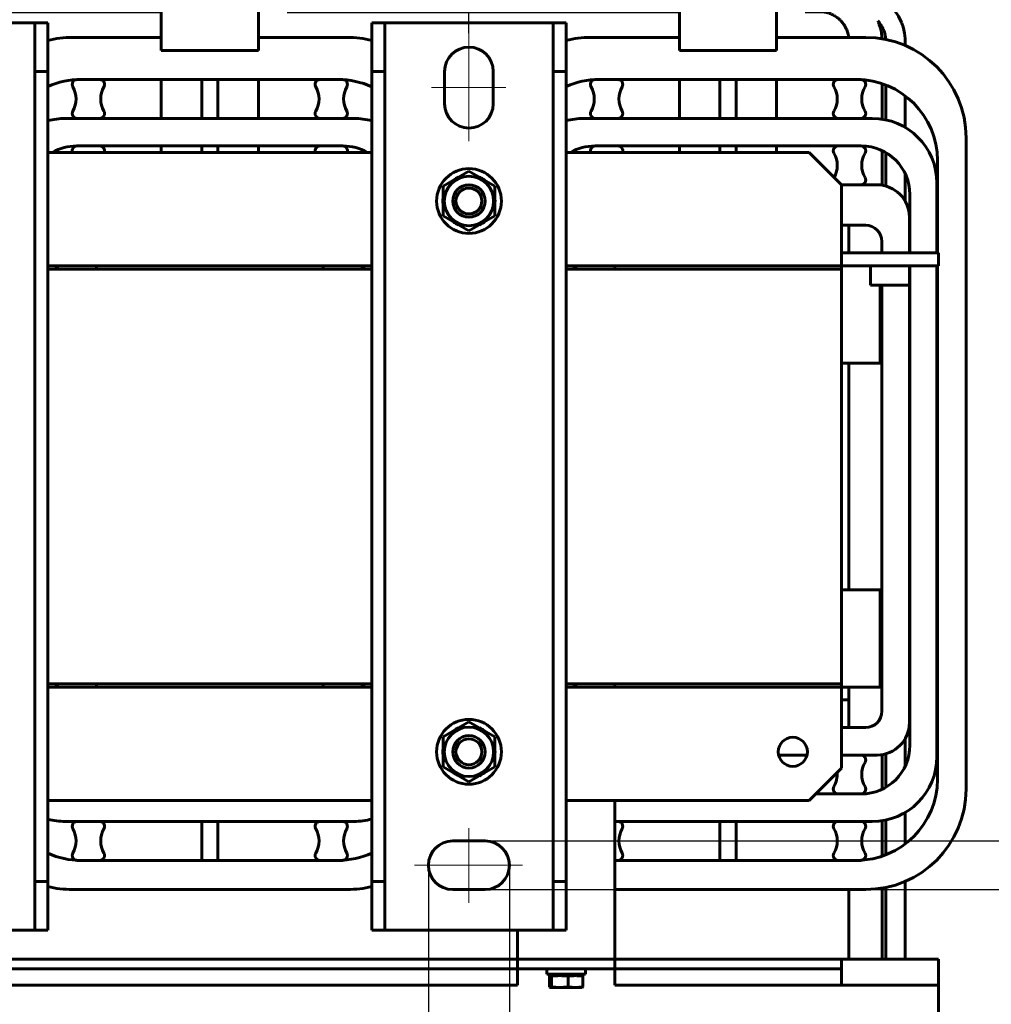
# Model space of a CAD drawing. Header units: millimetres. Extents: x 0 to 297, y 0 to 420.
# Tile 10 of 12: x 149 to 224, y 278 to 353. Entities that reach past the tile are written whole.
import ezdxf

# ---------------------------------------------------------------- set-up
doc = ezdxf.new("R2010")
doc.units = ezdxf.units.MM
for name, pattern in [('K5LT_AXLED', [19.5, 15, -1.5, 1.5, -1.5]), ('K5LT_BASIC', [0]), ('K5LT_THIN', [0])]:
    doc.linetypes.add(name, pattern=pattern)
doc.layers.add('Системный слой', color=7, linetype='Continuous')
doc.styles.add('KDIMTEXTSTYLE', font='GOST_AU.SHX', dxfattribs={"width": 0.96, "oblique": 15, "height": 5})
doc.dimstyles.new('KDIMSTYLE (0.25)', dxfattribs={"dimtxt": 5, "dimasz": 1, "dimexe": 2, "dimexo": 0, "dimgap": 1, "dimtad": 1, "dimlfac": 4, "dimtxsty": 'KDIMTEXTSTYLE', "dimsah": 1, "dimcen": 0, "dimdle": 1, "dimadec": 0, "dimazin": 0, "dimtfac": 0.667, "dimtmove": 0, "dimatfit": 3, "dimfxl": 1, "dimtvp": 1, "dimtolj": 1, "dimtzin": 0, "dimarcsym": 0})

# ---------------------------------------------------------------- blocks, each defined once
blk = doc.blocks.new('U84')
at = {"layer": 'Системный слой', "color": 150, "linetype": 'K5LT_BASIC', "lineweight": 60, "true_color": 0x0080ff}
for p, q in [((117.42, 343.258), (136.17, 343.258)), ((151.17, 343.258), (176.17, 343.258)), ((191.17, 343.258), (209.92, 343.258))]:
    blk.add_line(p, q, dxfattribs=at)
blk = doc.blocks.new('U85')
at = {"layer": 'Системный слой', "color": 150, "linetype": 'K5LT_BASIC', "lineweight": 60, "true_color": 0x0080ff}
for p, q in [((136.17, 334.508), (132.42, 334.508)), ((154.92, 334.508), (151.17, 334.508)), ((176.17, 334.508), (172.42, 334.508)), ((194.92, 334.508), (191.17, 334.508))]:
    blk.add_line(p, q, dxfattribs=at)
blk = doc.blocks.new('U86')
at = {"layer": 'Системный слой', "color": 150, "linetype": 'K5LT_BASIC', "lineweight": 60, "true_color": 0x0080ff}
for p, q in [((114.92, 334.258), (136.17, 334.258)), ((151.17, 334.258), (176.17, 334.258)), ((191.17, 334.258), (212.42, 334.258))]:
    blk.add_line(p, q, dxfattribs=at)
blk = doc.blocks.new('U87')
at = {"layer": 'Системный слой', "color": 150, "linetype": 'K5LT_BASIC', "lineweight": 60, "true_color": 0x0080ff}
for p, q in [((114.92, 302.258), (136.17, 302.258)), ((151.17, 302.258), (176.17, 302.258)), ((191.17, 302.258), (212.42, 302.258))]:
    blk.add_line(p, q, dxfattribs=at)
blk = doc.blocks.new('U89')
at = {"layer": 'Системный слой', "color": 150, "linetype": 'K5LT_BASIC', "lineweight": 60, "true_color": 0x0080ff}
for p, q in [((169.632, 355.617), (199.92, 355.617)), ((209.632, 355.617), (211.816, 355.617)), ((215.236, 353.405), (215.25, 353.375)), ((215.25, 353.375), (215.257, 353.359)), ((215.257, 353.359), (215.26, 353.352)), ((215.26, 353.352), (215.262, 353.348)), ((215.262, 353.348), (215.262, 353.346)), ((215.262, 353.346), (215.263, 353.345)), ((215.263, 353.345), (215.264, 353.343)), ((215.264, 353.343), (215.264, 353.341)), ((215.264, 353.341), (215.266, 353.338)), ((215.266, 353.338), (215.268, 353.333)), ((215.268, 353.333), (215.271, 353.326)), ((215.271, 353.326), (215.271, 353.324)), ((215.271, 353.324), (215.273, 353.322)), ((215.273, 353.322), (215.275, 353.316)), ((215.275, 353.316), (215.28, 353.304)), ((215.28, 353.304), (215.29, 353.28)), ((215.29, 353.28), (215.309, 353.232)), ((215.309, 353.232), (215.344, 353.135)), ((215.344, 353.135), (215.406, 352.943)), ((215.406, 352.943), (215.409, 352.934)), ((215.409, 352.934), (215.414, 352.916)), ((215.414, 352.916), (215.424, 352.88)), ((215.424, 352.88), (215.443, 352.808)), ((215.443, 352.808), (215.477, 352.664)), ((215.477, 352.664), (215.515, 352.461)), ((215.515, 352.461), (215.517, 352.452)), ((215.517, 352.452), (215.52, 352.433)), ((215.52, 352.433), (215.525, 352.396)), ((215.525, 352.396), (215.534, 352.321)), ((215.534, 352.321), (215.543, 352.235)), ((215.543, 352.235), (215.547, 352.193)), ((215.547, 352.193), (215.549, 352.171)), ((215.549, 352.171), (215.55, 352.16)), ((215.55, 352.16), (215.551, 352.147)), ((215.551, 352.147), (215.552, 352.137)), ((215.552, 352.137), (215.553, 352.121)), ((215.553, 352.121), (215.555, 352.098)), ((215.555, 352.098), (215.559, 352.063)), ((215.559, 352.063), (215.562, 352.028)), ((215.566, 348.559), (215.566, 345.823)), ((215.566, 343.395), (215.566, 340.726)), ((215.566, 296.789), (215.566, 294.12)), ((215.566, 291.693), (215.566, 288.956)), ((215.566, 286.488), (215.566, 281.008))]:
    blk.add_line(p, q, dxfattribs=at)
blk = doc.blocks.new('U90')
at = {"layer": 'Системный слой', "color": 150, "linetype": 'K5LT_BASIC', "lineweight": 60, "true_color": 0x0080ff}
for p, q in [((209.632, 354.117), (210.746, 354.117)), ((215.236, 353.405), (215.327, 353.301)), ((215.327, 353.301), (215.33, 353.298)), ((215.33, 353.298), (215.336, 353.291)), ((215.336, 353.291), (215.347, 353.277)), ((215.347, 353.277), (215.369, 353.25)), ((215.369, 353.25), (215.411, 353.193)), ((215.411, 353.193), (215.491, 353.076)), ((215.491, 353.076), (215.499, 353.065)), ((215.499, 353.065), (215.502, 353.059)), ((215.502, 353.059), (215.508, 353.049)), ((215.508, 353.049), (215.521, 353.029)), ((215.521, 353.029), (215.545, 352.987)), ((215.545, 352.987), (215.592, 352.901)), ((215.592, 352.901), (215.64, 352.803)), ((215.64, 352.803), (215.642, 352.798)), ((215.642, 352.798), (215.647, 352.787)), ((215.647, 352.787), (215.657, 352.765)), ((215.657, 352.765), (215.676, 352.721)), ((215.676, 352.721), (215.71, 352.632)), ((215.71, 352.632), (215.741, 352.544)), ((215.741, 352.544), (215.743, 352.539)), ((215.743, 352.539), (215.746, 352.53)), ((215.746, 352.53), (215.752, 352.512)), ((215.752, 352.512), (215.763, 352.476)), ((215.763, 352.476), (215.783, 352.403)), ((215.783, 352.403), (215.794, 352.354)), ((215.794, 352.354), (215.795, 352.35)), ((215.795, 352.35), (215.797, 352.341)), ((215.797, 352.341), (215.801, 352.324)), ((215.801, 352.324), (215.807, 352.29)), ((215.807, 352.29), (215.819, 352.22)), ((215.819, 352.22), (215.831, 352.128)), ((215.831, 352.128), (215.831, 352.124)), ((215.831, 352.124), (215.832, 352.116)), ((215.832, 352.116), (215.834, 352.1)), ((215.834, 352.1), (215.836, 352.068)), ((215.836, 352.068), (215.838, 352.034)), ((215.838, 352.034), (215.839, 352.016)), ((215.839, 352.016), (215.84, 352.007)), ((215.84, 352.007), (215.84, 352.002)), ((215.84, 352.002), (215.841, 351.997)), ((215.841, 351.997), (215.841, 351.992)), ((215.841, 351.992), (215.841, 351.984)), ((215.841, 351.984), (215.842, 351.977)), ((215.844, 348.459), (215.844, 345.771)), ((215.844, 343.248), (215.844, 340.665)), ((215.844, 296.85), (215.844, 294.267)), ((215.844, 291.744), (215.844, 289.056)), ((215.844, 286.539), (215.844, 281.008))]:
    blk.add_line(p, q, dxfattribs=at)
blk = doc.blocks.new('U91')
at = {"layer": 'Системный слой', "color": 150, "linetype": 'K5LT_BASIC', "lineweight": 60, "true_color": 0x0080ff}
for p, q in [((209.632, 355.617), (212.252, 355.617)), ((212.252, 355.617), (212.48, 355.617)), ((212.48, 355.617), (212.592, 355.617)), ((212.592, 355.617), (212.648, 355.617)), ((212.648, 355.617), (212.676, 355.617)), ((212.676, 355.617), (212.69, 355.617)), ((212.69, 355.617), (212.71, 355.617)), ((212.71, 355.617), (212.74, 355.617)), ((212.74, 355.617), (212.784, 355.617)), ((212.784, 355.617), (212.851, 355.617)), ((212.851, 355.617), (212.952, 355.617)), ((212.952, 355.617), (213.106, 355.617)), ((213.106, 355.617), (213.346, 355.617)), ((213.346, 355.617), (213.607, 355.617)), ((213.607, 355.617), (213.636, 355.617)), ((213.636, 355.617), (213.695, 355.615)), ((213.695, 355.615), (213.815, 355.609)), ((213.815, 355.609), (214.063, 355.584)), ((214.063, 355.584), (214.488, 355.505)), ((214.488, 355.505), (214.877, 355.39)), ((214.877, 355.39), (215.043, 355.326)), ((215.043, 355.326), (215.07, 355.314)), ((215.07, 355.314), (215.124, 355.29)), ((215.124, 355.29), (215.232, 355.24)), ((215.232, 355.24), (215.442, 355.13)), ((215.442, 355.13), (215.838, 354.871)), ((215.838, 354.871), (216.256, 354.508)), ((216.256, 354.508), (216.277, 354.487)), ((216.277, 354.487), (216.318, 354.444)), ((216.318, 354.444), (216.398, 354.357)), ((216.398, 354.357), (216.55, 354.175)), ((216.55, 354.175), (216.817, 353.783)), ((216.817, 353.783), (217.064, 353.288)), ((217.064, 353.288), (217.075, 353.261)), ((217.075, 353.261), (217.097, 353.205)), ((217.097, 353.205), (217.137, 353.091)), ((217.137, 353.091), (217.208, 352.858)), ((217.208, 352.858), (217.294, 352.452)), ((217.294, 352.452), (217.338, 352.056)), ((217.338, 352.056), (217.344, 351.863)), ((217.344, 351.863), (217.344, 351.846)), ((217.344, 351.846), (217.344, 351.812)), ((217.344, 351.812), (217.344, 351.745)), ((217.344, 351.745), (217.344, 351.615)), ((217.344, 351.615), (217.344, 351.508)), ((217.344, 347.624), (217.344, 345.184)), ((217.344, 341.618), (217.344, 339.492)), ((217.344, 298.024), (217.344, 295.897)), ((217.344, 292.331), (217.344, 289.891)), ((217.344, 287.008), (217.344, 281.008))]:
    blk.add_line(p, q, dxfattribs=at)
blk = doc.blocks.new('U92')
at = {"layer": 'Системный слой', "color": 150, "linetype": 'K5LT_BASIC', "lineweight": 60, "true_color": 0x0080ff}
for p, q in [((167.42, 345.883), (167.42, 348.883)), ((167.42, 343.258), (167.42, 343.758))]:
    blk.add_line(p, q, dxfattribs=at)
blk = doc.blocks.new('U93')
at = {"layer": 'Системный слой', "color": 150, "linetype": 'K5LT_BASIC', "lineweight": 60, "true_color": 0x0080ff}
for p, q in [((159.92, 345.883), (159.92, 348.883)), ((159.92, 343.258), (159.92, 343.758))]:
    blk.add_line(p, q, dxfattribs=at)
blk = doc.blocks.new('U94')
at = {"layer": 'Системный слой', "color": 150, "linetype": 'K5LT_BASIC', "lineweight": 60, "true_color": 0x0080ff}
for p, q in [((109.632, 302.008), (109.67, 302.008)), ((111.795, 302.008), (111.92, 302.008)), ((217.67, 302.008), (217.707, 302.008))]:
    blk.add_line(p, q, dxfattribs=at)
blk = doc.blocks.new('U95')
at = {"layer": 'Системный слой', "color": 150, "linetype": 'K5LT_BASIC', "lineweight": 60, "true_color": 0x0080ff}
for p, q in [((109.632, 301.008), (109.67, 301.008)), ((111.795, 301.008), (114.92, 301.008)), ((212.42, 301.008), (212.996, 301.008)), ((217.67, 301.008), (217.707, 301.008))]:
    blk.add_line(p, q, dxfattribs=at)
blk = doc.blocks.new('U96')
at = {"layer": 'Системный слой', "color": 150, "linetype": 'K5LT_BASIC', "lineweight": 60, "true_color": 0x0080ff}
for start, end in [(113.61075, 126.38925), (56.84238, 66.38925), (173.61075, 186.38925), (353.61075, 6.38925), (233.61075, 246.38925), (293.61075, 306.38925)]:
    blk.add_arc((183.67, 339.508), 2.013, start, end, dxfattribs=at)
blk = doc.blocks.new('U102')
at = {"layer": 'Системный слой', "color": 150, "linetype": 'K5LT_BASIC', "lineweight": 60, "true_color": 0x0080ff}
for p, q in [((130.132, 354.117), (159.92, 354.117)), ((169.632, 354.117), (199.92, 354.117)), ((209.632, 354.117), (209.641, 354.117)), ((209.641, 354.117), (209.646, 354.117)), ((209.646, 354.117), (209.648, 354.117)), ((209.648, 354.117), (209.649, 354.117)), ((209.649, 354.117), (209.65, 354.117)), ((209.65, 354.117), (209.651, 354.117)), ((209.651, 354.117), (209.652, 354.117)), ((209.652, 354.117), (209.654, 354.117)), ((209.654, 354.117), (209.657, 354.117)), ((209.657, 354.117), (209.663, 354.117)), ((209.663, 354.117), (209.676, 354.117)), ((209.676, 354.117), (209.701, 354.117)), ((209.701, 354.117), (209.753, 354.117)), ((209.753, 354.117), (209.775, 354.117)), ((209.775, 354.117), (209.779, 354.117)), ((209.779, 354.117), (209.787, 354.117)), ((209.787, 354.117), (209.802, 354.117)), ((209.802, 354.117), (209.834, 354.117)), ((209.834, 354.117), (209.897, 354.117)), ((209.897, 354.117), (210.026, 354.117)), ((210.026, 354.117), (210.032, 354.117)), ((210.032, 354.117), (210.044, 354.117)), ((210.044, 354.117), (210.07, 354.117)), ((210.07, 354.117), (210.121, 354.117)), ((210.121, 354.117), (210.223, 354.117)), ((210.223, 354.117), (210.282, 354.117)), ((210.282, 354.117), (210.311, 354.117)), ((210.311, 354.117), (210.326, 354.117)), ((210.326, 354.117), (210.36, 354.117)), ((210.36, 354.117), (210.38, 354.117)), ((210.38, 354.117), (210.411, 354.117)), ((210.411, 354.117), (210.456, 354.117)), ((210.456, 354.117), (210.524, 354.117)), ((210.524, 354.117), (210.527, 354.117)), ((210.527, 354.117), (210.535, 354.117)), ((210.535, 354.117), (210.549, 354.117)), ((210.549, 354.117), (210.578, 354.117)), ((210.578, 354.117), (210.634, 354.117)), ((210.634, 354.117), (210.662, 354.117)), ((210.662, 354.117), (210.676, 354.117)), ((210.676, 354.117), (210.683, 354.117)), ((210.683, 354.117), (210.692, 354.117)), ((210.692, 354.117), (210.698, 354.117)), ((210.698, 354.117), (210.706, 354.117)), ((210.706, 354.117), (210.719, 354.117)), ((210.719, 354.117), (210.726, 354.117)), ((210.726, 354.117), (210.729, 354.117)), ((210.729, 354.117), (210.733, 354.117)), ((210.733, 354.117), (210.737, 354.117)), ((210.737, 354.117), (210.739, 354.117)), ((210.739, 354.117), (210.74, 354.117)), ((210.74, 354.117), (210.741, 354.117)), ((210.741, 354.117), (210.741, 354.117)), ((210.741, 354.117), (210.742, 354.117)), ((210.742, 354.117), (210.743, 354.117)), ((210.743, 354.117), (210.745, 354.117)), ((210.745, 354.117), (210.746, 354.117)), ((210.746, 354.117), (210.747, 354.117)), ((210.747, 354.117), (210.748, 354.117)), ((210.748, 354.117), (210.75, 354.117)), ((210.75, 354.117), (210.754, 354.117)), ((210.754, 354.117), (210.762, 354.117)), ((210.762, 354.117), (210.767, 354.117)), ((210.767, 354.117), (210.769, 354.117)), ((210.769, 354.117), (210.774, 354.117)), ((210.774, 354.117), (210.783, 354.117)), ((210.783, 354.117), (210.802, 354.116)), ((210.802, 354.116), (210.84, 354.115)), ((210.84, 354.115), (210.914, 354.112)), ((210.914, 354.112), (210.967, 354.108)), ((210.967, 354.108), (210.971, 354.108)), ((210.971, 354.108), (210.979, 354.107)), ((210.979, 354.107), (210.996, 354.105)), ((210.996, 354.105), (211.029, 354.102)), ((211.029, 354.102), (211.094, 354.093)), ((211.094, 354.093), (211.169, 354.08)), ((211.169, 354.08), (211.174, 354.079)), ((211.174, 354.079), (211.183, 354.078)), ((211.183, 354.078), (211.2, 354.074)), ((211.2, 354.074), (211.235, 354.067)), ((211.235, 354.067), (211.305, 354.049)), ((211.305, 354.049), (211.395, 354.024)), ((211.395, 354.024), (211.399, 354.022)), ((211.399, 354.022), (211.409, 354.019)), ((211.409, 354.019), (211.427, 354.013)), ((211.427, 354.013), (211.464, 354)), ((211.464, 354), (211.539, 353.973)), ((211.539, 353.973), (211.619, 353.941)), ((211.619, 353.941), (211.623, 353.939)), ((211.623, 353.939), (211.632, 353.935)), ((211.632, 353.935), (211.651, 353.927)), ((211.651, 353.927), (211.687, 353.911)), ((211.687, 353.911), (211.757, 353.877)), ((211.757, 353.877), (211.832, 353.837)), ((211.832, 353.837), (211.836, 353.835)), ((211.836, 353.835), (211.845, 353.83)), ((211.845, 353.83), (211.863, 353.82)), ((211.863, 353.82), (211.898, 353.8)), ((211.898, 353.8), (211.966, 353.757)), ((211.966, 353.757), (212.049, 353.701)), ((212.049, 353.701), (212.054, 353.697)), ((212.054, 353.697), (212.063, 353.691)), ((212.063, 353.691), (212.082, 353.677)), ((212.082, 353.677), (212.118, 353.65)), ((212.118, 353.65), (212.189, 353.593)), ((212.189, 353.593), (212.279, 353.514)), ((212.279, 353.514), (212.283, 353.51)), ((212.283, 353.51), (212.292, 353.501)), ((212.292, 353.501), (212.31, 353.485)), ((212.31, 353.485), (212.344, 353.451)), ((212.344, 353.451), (212.41, 353.381)), ((212.41, 353.381), (212.479, 353.302)), ((212.479, 353.302), (212.482, 353.298)), ((212.482, 353.298), (212.49, 353.288)), ((212.49, 353.288), (212.505, 353.27)), ((212.505, 353.27), (212.534, 353.232)), ((212.534, 353.232), (212.591, 353.155)), ((212.591, 353.155), (212.65, 353.066)), ((212.65, 353.066), (212.653, 353.061)), ((212.653, 353.061), (212.659, 353.051)), ((212.659, 353.051), (212.672, 353.03)), ((212.672, 353.03), (212.696, 352.989)), ((212.696, 352.989), (212.743, 352.904)), ((212.743, 352.904), (212.791, 352.805)), ((212.791, 352.805), (212.794, 352.8)), ((212.794, 352.8), (212.799, 352.789)), ((212.799, 352.789), (212.808, 352.766)), ((212.808, 352.766), (212.827, 352.722)), ((212.827, 352.722), (212.863, 352.631)), ((212.863, 352.631), (212.895, 352.538)), ((212.895, 352.538), (212.897, 352.533)), ((212.897, 352.533), (212.9, 352.524)), ((212.9, 352.524), (212.906, 352.504)), ((212.906, 352.504), (212.918, 352.466)), ((212.918, 352.466), (212.938, 352.389)), ((212.938, 352.389), (212.949, 352.342)), ((212.949, 352.342), (212.95, 352.337)), ((212.95, 352.337), (212.952, 352.329)), ((212.952, 352.329), (212.955, 352.312)), ((212.955, 352.312), (212.961, 352.279)), ((212.961, 352.279), (212.967, 352.237)), ((212.967, 352.237), (212.97, 352.216)), ((212.97, 352.216), (212.972, 352.206)), ((212.972, 352.206), (212.973, 352.2)), ((212.973, 352.2), (212.973, 352.197)), ((212.973, 352.197), (212.973, 352.194)), ((212.973, 352.194), (212.974, 352.189)), ((212.974, 352.189), (212.975, 352.181)), ((212.975, 352.181), (212.977, 352.169)), ((212.977, 352.169), (212.98, 352.152)), ((212.98, 352.152), (212.983, 352.133)), ((212.996, 337.633), (212.996, 335.508)), ((212.996, 327.008), (212.996, 309.508)), ((212.996, 302.008), (212.996, 298.883)), ((212.996, 286.383), (212.996, 281.008))]:
    blk.add_line(p, q, dxfattribs=at)
blk = doc.blocks.new('U104')
at = {"layer": 'Системный слой', "color": 150, "linetype": 'K5LT_BASIC', "lineweight": 60, "true_color": 0x0080ff}
for p, q in [((136.17, 293.258), (117.42, 293.258)), ((176.17, 293.258), (151.17, 293.258)), ((209.92, 293.258), (191.17, 293.258))]:
    blk.add_line(p, q, dxfattribs=at)
blk = doc.blocks.new('U105')
at = {"layer": 'Системный слой', "color": 150, "linetype": 'K5LT_BASIC', "lineweight": 60, "true_color": 0x0080ff}
for p, q in [((132.42, 302.008), (136.17, 302.008)), ((151.17, 302.008), (154.92, 302.008)), ((172.42, 302.008), (176.17, 302.008)), ((191.17, 302.008), (194.92, 302.008))]:
    blk.add_line(p, q, dxfattribs=at)
blk = doc.blocks.new('U112')
at = {"layer": 'Системный слой', "color": 150, "linetype": 'K5LT_BASIC', "lineweight": 60, "true_color": 0x0080ff}
for p, q in [((207.42, 345.883), (207.42, 348.883)), ((207.42, 343.258), (207.42, 343.758))]:
    blk.add_line(p, q, dxfattribs=at)
blk = doc.blocks.new('U113')
at = {"layer": 'Системный слой', "color": 150, "linetype": 'K5LT_BASIC', "lineweight": 60, "true_color": 0x0080ff}
for p, q in [((199.92, 345.883), (199.92, 348.883)), ((199.92, 343.258), (199.92, 343.758))]:
    blk.add_line(p, q, dxfattribs=at)
blk = doc.blocks.new('U114')
at = {"layer": 'Системный слой', "color": 150, "linetype": 'K5LT_BASIC', "lineweight": 60, "true_color": 0x0080ff}
for start, end in [(113.61075, 126.38925), (53.61075, 66.38925), (173.61075, 186.38925), (353.61075, 6.38925), (236.84238, 246.38925), (293.61075, 306.38925)]:
    blk.add_arc((183.67, 297.008), 2.013, start, end, dxfattribs=at)
blk = doc.blocks.new('U117')
at = {"layer": 'Системный слой', "color": 150, "linetype": 'K5LT_BASIC', "lineweight": 60, "true_color": 0x0080ff}
for p, q in [((151.795, 334.258), (151.795, 334.508)), ((151.795, 302.008), (151.795, 302.258))]:
    blk.add_line(p, q, dxfattribs=at)
blk = doc.blocks.new('U118')
at = {"layer": 'Системный слой', "color": 150, "linetype": 'K5LT_BASIC', "lineweight": 60, "true_color": 0x0080ff}
for p, q in [((175.545, 334.508), (175.545, 334.258)), ((175.545, 302.258), (175.545, 302.008))]:
    blk.add_line(p, q, dxfattribs=at)
blk = doc.blocks.new('U119')
at = {"layer": 'Системный слой', "color": 150, "linetype": 'K5LT_BASIC', "lineweight": 60, "true_color": 0x0080ff}
for p, q in [((153.045, 352.133), (159.92, 352.133)), ((167.42, 352.133), (174.295, 352.133))]:
    blk.add_line(p, q, dxfattribs=at)
blk = doc.blocks.new('U120')
at = {"layer": 'Системный слой', "color": 150, "linetype": 'K5LT_BASIC', "lineweight": 60, "true_color": 0x0080ff}
for start, end in [(90, 104.0008), (144.91513, 164.08977)]:
    blk.add_arc((153.045, 344.383), 7.75, start, end, dxfattribs=at)
blk = doc.blocks.new('U130')
at = {"layer": 'Системный слой', "color": 150, "linetype": 'K5LT_BASIC', "lineweight": 60, "true_color": 0x0080ff}
for p, q in [((191.795, 334.258), (191.795, 334.508)), ((191.795, 302.008), (191.795, 302.258))]:
    blk.add_line(p, q, dxfattribs=at)
blk = doc.blocks.new('U131')
at = {"layer": 'Системный слой', "color": 150, "linetype": 'K5LT_BASIC', "lineweight": 60, "true_color": 0x0080ff}
for p, q in [((217.67, 338.258), (217.67, 335.508)), ((217.67, 333.008), (217.67, 299.258))]:
    blk.add_line(p, q, dxfattribs=at)
blk = doc.blocks.new('U132')
at = {"layer": 'Системный слой', "color": 150, "linetype": 'K5LT_BASIC', "lineweight": 60, "true_color": 0x0080ff}
for p, q in [((209.767, 296.758), (207.573, 296.758)), ((215.17, 296.758), (212.42, 296.758))]:
    blk.add_line(p, q, dxfattribs=at)
blk = doc.blocks.new('U133')
at = {"layer": 'Системный слой', "color": 150, "linetype": 'K5LT_BASIC', "lineweight": 60, "true_color": 0x0080ff}
for p, q in [((215.545, 336.383), (215.545, 335.508)), ((215.545, 333.008), (215.545, 300.133))]:
    blk.add_line(p, q, dxfattribs=at)
blk = doc.blocks.new('U134')
at = {"layer": 'Системный слой', "color": 150, "linetype": 'K5LT_BASIC', "lineweight": 60, "true_color": 0x0080ff}
for p, q in [((193.045, 352.133), (199.92, 352.133)), ((207.42, 352.133), (214.295, 352.133))]:
    blk.add_line(p, q, dxfattribs=at)
blk = doc.blocks.new('U135')
at = {"layer": 'Системный слой', "color": 150, "linetype": 'K5LT_BASIC', "lineweight": 60, "true_color": 0x0080ff}
for p, q in [((219.832, 342.633), (219.832, 335.508)), ((219.832, 334.508), (219.832, 294.883))]:
    blk.add_line(p, q, dxfattribs=at)
blk = doc.blocks.new('U136')
at = {"layer": 'Системный слой', "color": 150, "linetype": 'K5LT_BASIC', "lineweight": 60, "true_color": 0x0080ff}
for p, q in [((217.707, 340.008), (217.707, 335.508)), ((217.707, 334.508), (217.707, 297.508))]:
    blk.add_line(p, q, dxfattribs=at)
blk = doc.blocks.new('U137')
at = {"layer": 'Системный слой', "color": 150, "linetype": 'K5LT_BASIC', "lineweight": 60, "true_color": 0x0080ff}
for p, q in [((219.795, 340.883), (219.795, 335.508)), ((219.795, 334.508), (219.795, 296.633))]:
    blk.add_line(p, q, dxfattribs=at)
blk = doc.blocks.new('U138')
at = {"layer": 'Системный слой', "color": 150, "linetype": 'K5LT_BASIC', "lineweight": 60, "true_color": 0x0080ff}
for p, q in [((189.935, 279.733), (189.937, 279.735)), ((189.937, 279.735), (189.939, 279.736)), ((189.939, 279.736), (189.94, 279.738)), ((189.94, 279.738), (189.951, 279.745)), ((189.951, 279.745), (189.962, 279.743)), ((189.962, 279.743), (189.973, 279.733))]:
    blk.add_line(p, q, dxfattribs=at)
blk = doc.blocks.new('U139')
at = {"layer": 'Системный слой', "color": 150, "linetype": 'K5LT_BASIC', "lineweight": 60, "true_color": 0x0080ff}
for p, q in [((189.899, 278.858), (189.879, 278.889)), ((189.92, 278.836), (189.899, 278.858)), ((189.94, 278.823), (189.92, 278.836)), ((189.945, 278.821), (189.94, 278.823)), ((189.95, 278.82), (189.945, 278.821)), ((189.954, 278.82), (189.95, 278.82))]:
    blk.add_line(p, q, dxfattribs=at)
blk = doc.blocks.new('U140')
at = {"layer": 'Системный слой', "color": 150, "linetype": 'K5LT_BASIC', "lineweight": 60, "true_color": 0x0080ff}
for p, q in [((114.92, 281.008), (132.42, 281.008)), ((139.92, 281.008), (187.42, 281.008)), ((194.92, 281.008), (212.42, 281.008))]:
    blk.add_line(p, q, dxfattribs=at)
blk = doc.blocks.new('U141')
at = {"layer": 'Системный слой', "color": 150, "linetype": 'K5LT_BASIC', "lineweight": 60, "true_color": 0x0080ff}
for p, q in [((132.42, 280.258), (114.92, 280.258)), ((187.42, 280.258), (139.92, 280.258)), ((212.42, 280.258), (194.92, 280.258))]:
    blk.add_line(p, q, dxfattribs=at)
blk = doc.blocks.new('KDIMARROW_01')
at = {"layer": 'Системный слой'}
blk.add_hatch(color=0, dxfattribs=at).paths.add_polyline_path([(-5, -0.658), (0, 0), (-5, 0.658), (-4.5, 0)])
at = {"layer": 'Системный слой', "color": 0, "linetype": 'K5LT_THIN', "lineweight": 18}
for p, q in [((-4.5, 0), (-5, 0.658)), ((-5, 0.658), (0, 0)), ((0, 0), (-5, -0.658)), ((-5, -0.658), (-4.5, 0)), ((0, 0), (-1, 0))]:
    blk.add_line(p, q, dxfattribs=at)
blk = doc.blocks.new('KDIMARROW_02')
at = {"layer": 'Системный слой'}
blk.add_hatch(color=0, dxfattribs=at).paths.add_polyline_path([(4.5, 0), (5, 0.658), (0, 0), (5, -0.658)])
at = {"layer": 'Системный слой', "color": 0, "linetype": 'K5LT_THIN', "lineweight": 18}
for p, q in [((0, 0), (-1, 0)), ((5, 0.658), (0, 0)), ((0, 0), (5, -0.658)), ((0, 0), (7, 0)), ((4.5, 0), (5, 0.658)), ((5, -0.658), (4.5, 0))]:
    blk.add_line(p, q, dxfattribs=at)

msp = doc.modelspace()

# ---------------------------------------------------------------- linework, layer by layer
at = {"layer": 'Системный слой', "color": 150, "linetype": 'K5LT_BASIC', "lineweight": 60, "true_color": 0x0080ff}
for p, q in [((159.9197, 363.6327), (159.9197, 351.8827)), ((167.4197, 363.6327), (167.4197, 351.8827)), ((199.9197, 363.6327), (199.9197, 351.8827)), ((207.4197, 363.6327), (207.4197, 351.8827)), ((137.1697, 353.2577), (150.1697, 353.2577)), ((150.1697, 353.2577), (151.1697, 353.2577)), ((150.1697, 349.5077), (150.1697, 353.2577)), ((151.1697, 353.2577), (151.1697, 349.5077)), ((176.1697, 349.5077), (176.1697, 353.2577)), ((176.1697, 353.2577), (177.1697, 353.2577)), ((190.1697, 353.2577), (177.1697, 353.2577)), ((177.1697, 353.2577), (177.1697, 349.5077)), ((190.1697, 353.2577), (191.1697, 353.2577)), ((190.1697, 349.5077), (190.1697, 353.2577)), ((191.1697, 353.2577), (191.1697, 349.5077)), ((159.9197, 351.1327), (159.9197, 351.8827)), ((167.4197, 351.8827), (167.4197, 351.1327)), ((199.9197, 351.1327), (199.9197, 351.8827)), ((207.4197, 351.8827), (207.4197, 351.1327)), ((167.4197, 351.1327), (159.9197, 351.1327)), ((207.4197, 351.1327), (199.9197, 351.1327)), ((151.1697, 349.5077), (150.1697, 349.5077)), ((150.1697, 349.5077), (150.1697, 287.0077)), ((151.1697, 349.5077), (151.1697, 287.0077)), ((176.1697, 287.0077), (176.1697, 349.5077)), ((177.1697, 349.5077), (176.1697, 349.5077)), ((177.1697, 287.0077), (177.1697, 349.5077)), ((181.7947, 347.0077), (181.7947, 349.5077)), ((185.5447, 349.5077), (185.5447, 347.0077)), ((191.1697, 349.5077), (190.1697, 349.5077)), ((190.1697, 287.0077), (190.1697, 349.5077)), ((191.1697, 287.0077), (191.1697, 349.5077)), ((153.4197, 348.8827), (155.1697, 348.8827)), ((153.7197, 348.8827), (173.5822, 348.8827)), ((163.0447, 348.8827), (164.2947, 348.8827)), ((163.0447, 345.8827), (163.0447, 348.8827)), ((164.2947, 348.8827), (164.2947, 345.8827)), ((172.1697, 348.8827), (173.9197, 348.8827)), ((193.4197, 348.8827), (195.1697, 348.8827)), ((193.7197, 348.8827), (213.5822, 348.8827)), ((203.0447, 348.8827), (204.2947, 348.8827)), ((203.0447, 345.8827), (203.0447, 348.8827)), ((204.2947, 348.8827), (204.2947, 345.8827)), ((212.1697, 348.8827), (213.9197, 348.8827)), ((152.5072, 345.8827), (174.7947, 345.8827)), ((155.1697, 345.8827), (153.4197, 345.8827)), ((164.2947, 345.8827), (163.0447, 345.8827)), ((173.9197, 345.8827), (172.1697, 345.8827)), ((192.5072, 345.8827), (214.7947, 345.8827)), ((195.1697, 345.8827), (193.4197, 345.8827)), ((204.2947, 345.8827), (203.0447, 345.8827)), ((213.9197, 345.8827), (212.1697, 345.8827)), ((222.0447, 344.3827), (222.0447, 294.1327)), ((153.3822, 343.7577), (173.9572, 343.7577)), ((153.4197, 343.7577), (155.1697, 343.7577)), ((163.0447, 343.7577), (164.2947, 343.7577)), ((163.0447, 343.2577), (163.0447, 343.7577)), ((164.2947, 343.7577), (164.2947, 343.2577)), ((172.1697, 343.7577), (173.9197, 343.7577)), ((193.3822, 343.7577), (213.9572, 343.7577)), ((193.4197, 343.7577), (195.1697, 343.7577)), ((203.0447, 343.7577), (204.2947, 343.7577)), ((203.0447, 343.2577), (203.0447, 343.7577)), ((204.2947, 343.7577), (204.2947, 343.2577)), ((212.1697, 343.7577), (213.9197, 343.7577)), ((212.4197, 340.7577), (209.9197, 343.2577)), ((183.6697, 341.8171), (181.6697, 340.6624)), ((185.6697, 340.6624), (183.6697, 341.8171)), ((184.7704, 341.1925), (184.7653, 341.1846)), ((181.6697, 340.6624), (181.6697, 338.353)), ((185.6697, 338.353), (185.6697, 340.6624)), ((212.4197, 335.2577), (212.4197, 340.7577)), ((213.9197, 340.7577), (212.4197, 340.7577)), ((212.4197, 340.7577), (215.1697, 340.7577)), ((181.6697, 338.353), (183.6697, 337.1983)), ((183.6697, 337.1983), (185.6697, 338.353)), ((212.4197, 337.6327), (214.2947, 337.6327)), ((219.1697, 335.5077), (212.4197, 335.5077)), ((212.4197, 335.2577), (212.4197, 334.5077)), ((219.1697, 335.5077), (219.9197, 335.5077)), ((219.9197, 335.5077), (219.9197, 334.5077)), ((151.9197, 334.2577), (151.9197, 334.5077)), ((154.9197, 334.5077), (172.4197, 334.5077)), ((154.9197, 334.5077), (154.9197, 334.2577)), ((172.4197, 334.5077), (172.4197, 334.2577)), ((175.4197, 334.5077), (175.4197, 334.2577)), ((191.9197, 334.2577), (191.9197, 334.5077)), ((194.9197, 334.5077), (212.4197, 334.5077)), ((194.9197, 334.5077), (194.9197, 334.2577)), ((219.1697, 334.5077), (212.4197, 334.5077)), ((212.4197, 334.5077), (212.4197, 334.2577)), ((214.6697, 333.0077), (214.6697, 334.5077)), ((217.6697, 333.0077), (217.6697, 334.5077)), ((219.9197, 334.5077), (219.1697, 334.5077)), ((154.9197, 334.2577), (172.4197, 334.2577)), ((194.9197, 334.2577), (212.4197, 334.2577)), ((212.4197, 334.2577), (212.4197, 302.2577)), ((217.6697, 333.0077), (214.6697, 333.0077)), ((215.4197, 333.0077), (215.4197, 327.0077)), ((215.4197, 327.0077), (212.4197, 327.0077)), ((212.4197, 309.5077), (215.4197, 309.5077)), ((215.4197, 309.5077), (215.4197, 302.0077)), ((151.9197, 302.0077), (151.9197, 302.2577)), ((154.9197, 302.2577), (172.4197, 302.2577)), ((154.9197, 302.2577), (154.9197, 302.0077)), ((154.9197, 302.0077), (172.4197, 302.0077)), ((172.4197, 302.2577), (172.4197, 302.0077)), ((175.4197, 302.2577), (175.4197, 302.0077)), ((191.9197, 302.0077), (191.9197, 302.2577)), ((194.9197, 302.2577), (212.4197, 302.2577)), ((194.9197, 302.2577), (194.9197, 302.0077)), ((194.9197, 302.0077), (212.4197, 302.0077)), ((212.4197, 302.2577), (212.4197, 302.0077)), ((212.4197, 302.0077), (212.4197, 301.2577)), ((215.4197, 302.0077), (212.4197, 302.0077)), ((219.7947, 302.0077), (219.8322, 302.0077)), ((212.4197, 301.2577), (212.4197, 295.7577)), ((219.8322, 301.0077), (219.7947, 301.0077)), ((183.6697, 299.3171), (181.6697, 298.1624)), ((185.6697, 298.1624), (183.6697, 299.3171)), ((214.2947, 298.8827), (212.4197, 298.8827)), ((181.6697, 298.1624), (181.6697, 295.853)), ((185.6697, 295.853), (185.6697, 298.1624)), ((212.4197, 296.7577), (213.9197, 296.7577)), ((181.6697, 295.853), (183.6697, 294.6983)), ((183.6697, 294.6983), (185.6697, 295.853)), ((209.9197, 293.2577), (212.4197, 295.7577)), ((182.569, 295.3229), (182.5741, 295.3308)), ((213.9572, 293.7577), (210.4197, 293.7577)), ((213.9197, 293.7577), (212.1697, 293.7577)), ((194.9197, 293.2577), (194.9197, 281.0077)), ((174.7947, 291.6327), (152.5072, 291.6327)), ((153.4197, 291.6327), (155.1697, 291.6327)), ((163.0447, 291.6327), (164.2947, 291.6327)), ((163.0447, 288.6327), (163.0447, 291.6327)), ((164.2947, 291.6327), (164.2947, 288.6327)), ((172.1697, 291.6327), (173.9197, 291.6327)), ((194.9197, 291.6327), (195.1697, 291.6327)), ((214.7947, 291.6327), (194.9197, 291.6327)), ((203.0447, 291.6327), (204.2947, 291.6327)), ((203.0447, 288.6327), (203.0447, 291.6327)), ((204.2947, 291.6327), (204.2947, 288.6327)), ((212.1697, 291.6327), (213.9197, 291.6327)), ((182.4197, 290.1327), (184.9197, 290.1327)), ((155.1697, 288.6327), (153.4197, 288.6327)), ((173.5822, 288.6327), (153.7197, 288.6327)), ((164.2947, 288.6327), (163.0447, 288.6327)), ((173.9197, 288.6327), (172.1697, 288.6327)), ((195.1697, 288.6327), (194.9197, 288.6327)), ((213.5822, 288.6327), (194.9197, 288.6327)), ((204.2947, 288.6327), (203.0447, 288.6327)), ((213.9197, 288.6327), (212.1697, 288.6327)), ((150.1697, 283.2577), (150.1697, 287.0077)), ((150.1697, 287.0077), (151.1697, 287.0077)), ((151.1697, 287.0077), (151.1697, 283.2577)), ((176.1697, 283.2577), (176.1697, 287.0077)), ((176.1697, 287.0077), (177.1697, 287.0077)), ((177.1697, 287.0077), (177.1697, 283.2577)), ((190.1697, 287.0077), (191.1697, 287.0077)), ((190.1697, 283.2577), (190.1697, 287.0077)), ((191.1697, 287.0077), (191.1697, 283.2577)), ((174.2947, 286.3827), (153.0447, 286.3827)), ((184.9197, 286.3827), (182.4197, 286.3827)), ((214.2947, 286.3827), (194.9197, 286.3827)), ((137.1697, 283.2577), (150.1697, 283.2577)), ((151.1697, 283.2577), (150.1697, 283.2577)), ((177.1697, 283.2577), (176.1697, 283.2577)), ((190.1697, 283.2577), (177.1697, 283.2577)), ((187.4197, 283.2577), (187.4197, 281.0077)), ((191.1697, 283.2577), (190.1697, 283.2577)), ((187.4197, 280.2577), (187.4197, 281.0077)), ((194.9197, 281.0077), (187.4197, 281.0077)), ((194.1697, 281.0077), (188.1697, 281.0077)), ((194.9197, 281.0077), (194.9197, 280.2577)), ((212.4197, 281.0077), (219.9197, 281.0077)), ((212.4197, 280.2577), (212.4197, 281.0077)), ((219.9197, 281.0077), (219.9197, 280.2577)), ((188.1697, 280.2577), (187.4197, 280.2577)), ((187.4197, 279.5077), (187.4197, 280.2577)), ((194.1697, 280.2577), (188.1697, 280.2577)), ((189.6697, 280.2577), (189.6697, 279.8577)), ((192.6697, 279.8577), (189.6697, 279.8577)), ((189.8788, 279.7327), (189.9355, 279.7327)), ((189.8788, 279.7327), (189.8788, 278.889)), ((190.0597, 279.8577), (189.9394, 279.7374)), ((189.9729, 279.7327), (190.0295, 279.7327)), ((190.0295, 279.7327), (190.0295, 278.889)), ((190.0295, 279.7327), (190.5147, 279.7327)), ((190.8353, 279.7327), (191.3204, 279.7327)), ((191.3204, 279.7327), (191.7489, 279.7327)), ((191.3204, 279.7327), (191.3204, 278.889)), ((192.0321, 279.7327), (192.4606, 279.7327)), ((192.2797, 279.8577), (192.4, 279.7374)), ((192.4606, 279.7327), (192.4606, 278.889)), ((192.6697, 280.2577), (192.6697, 279.8577)), ((194.9197, 280.2577), (194.1697, 280.2577)), ((194.9197, 280.2577), (194.9197, 279.5077)), ((212.4197, 280.2577), (212.4197, 279.0077)), ((219.9197, 280.2577), (219.9197, 279.0077)), ((139.9197, 279.0077), (187.4197, 279.0077)), ((187.4197, 279.5077), (187.4197, 279.0077)), ((194.9197, 279.0077), (194.9197, 279.5077)), ((194.9197, 279.0077), (219.9197, 279.0077)), ((219.9197, 279.0077), (219.9197, 242.2577)), ((189.9472, 278.8202), (189.9401, 278.8228)), ((189.9472, 278.8202), (189.9542, 278.8202)), ((190.675, 278.8202), (189.9542, 278.8202)), ((190.675, 278.8202), (191.8905, 278.8202)), ((191.8905, 278.8202), (192.3922, 278.8202)), ((192.3922, 278.8202), (192.3993, 278.8228))]:
    msp.add_line(p, q, dxfattribs=at)
at = {"layer": 'Системный слой', "color": 30, "linetype": 'K5LT_AXLED', "lineweight": 18, "true_color": 0xff8000}
for p, q in [((183.6697, 352.459), (183.6697, 344.1155)), ((180.7755, 348.2577), (186.5264, 348.2577)), ((183.6697, 285.3635), (183.6697, 291.1144)), ((179.4684, 288.2577), (187.8119, 288.2577))]:
    msp.add_line(p, q, dxfattribs=at)
at = {"layer": 'Системный слой', "color": 150, "linetype": 'K5LT_BASIC', "lineweight": 60, "true_color": 0x0080ff}
for centre, radius in [((183.6697, 339.5077), 2.5), ((183.6697, 339.5077), 1.9062), ((183.6697, 339.5077), 1.25), ((183.6697, 339.5077), 1), ((183.6697, 297.0077), 2.5), ((183.6697, 297.0077), 1.9062), ((183.6697, 297.0077), 1.25), ((183.6697, 297.0077), 1), ((208.6697, 297.0077), 1.125)]:
    msp.add_circle(centre, radius, dxfattribs=at)
for centre, radius, start, end in [((174.2947, 344.3827), 7.75, 75.999198, 90), ((193.0447, 344.3827), 7.75, 90, 104.000802), ((214.2947, 344.3827), 7.75, 0, 90), ((183.6697, 349.5077), 1.875, 0, 180), ((153.7197, 342.6327), 6.25, 90, 114.07926), ((153.4197, 348.5077), 0.375, 90, 210), ((155.1697, 348.5077), 0.375, 330, 90), ((172.1697, 348.5077), 0.375, 90, 210), ((173.5822, 342.6327), 6.25, 65.543643, 90), ((173.9197, 348.5077), 0.375, 330, 90), ((193.7197, 342.6327), 6.25, 90, 114.07926), ((193.4197, 348.5077), 0.375, 90, 210), ((195.1697, 348.5077), 0.375, 330, 90), ((212.1697, 348.5077), 0.375, 90, 210), ((213.5822, 342.6327), 6.25, 0, 90), ((213.9197, 348.5077), 0.375, 330, 90), ((151.4711, 347.3827), 1.875, 330, 30), ((157.1183, 347.3827), 1.875, 150, 210), ((170.2211, 347.3827), 1.875, 330, 30), ((175.8683, 347.3827), 1.875, 150, 210), ((191.4711, 347.3827), 1.875, 330, 30), ((197.1183, 347.3827), 1.875, 150, 210), ((210.2211, 347.3827), 1.875, 330, 30), ((215.8683, 347.3827), 1.875, 150, 210), ((153.4197, 346.2577), 0.375, 150, 270), ((155.1697, 346.2577), 0.375, 270, 30), ((172.1697, 346.2577), 0.375, 150, 270), ((173.9197, 346.2577), 0.375, 270, 30), ((183.6697, 347.0077), 1.875, 180, 0), ((193.4197, 346.2577), 0.375, 150, 270), ((195.1697, 346.2577), 0.375, 270, 30), ((212.1697, 346.2577), 0.375, 150, 270), ((213.9197, 346.2577), 0.375, 270, 30), ((152.5072, 340.8827), 5, 90, 105.515556), ((174.7947, 340.8827), 5, 74.037986, 90), ((192.5072, 340.8827), 5, 90, 105.515556), ((214.7947, 340.8827), 5, 0, 90), ((153.3822, 340.0077), 3.75, 90, 119.926435), ((153.4197, 343.3827), 0.375, 90, 199.471221), ((155.1697, 343.3827), 0.375, 340.528779, 90), ((172.1697, 343.3827), 0.375, 90, 199.471221), ((173.9197, 343.3827), 0.375, 340.528779, 90), ((173.9572, 340.0077), 3.75, 60.073565, 90), ((193.3822, 340.0077), 3.75, 90, 119.926435), ((193.4197, 343.3827), 0.375, 90, 199.471221), ((195.1697, 343.3827), 0.375, 340.528779, 90), ((212.1697, 343.3827), 0.375, 90, 210), ((213.9197, 343.3827), 0.375, 330, 90), ((213.9572, 340.0077), 3.75, 0, 90), ((210.2211, 342.2577), 1.875, 330.274421, 30), ((215.8683, 342.2577), 1.875, 150, 210), ((183.6697, 339.5077), 2.0125, 53.610752, 56.84238), ((213.9197, 341.1327), 0.375, 270, 30), ((215.1697, 338.2577), 2.5, 0, 90), ((214.2947, 336.3827), 1.25, 0, 90), ((214.2947, 300.1327), 1.25, 270, 0), ((215.1697, 299.2577), 2.5, 270, 0), ((213.9572, 297.5077), 3.75, 270, 0), ((213.9197, 296.3827), 0.375, 330, 90), ((214.7947, 296.6327), 5, 270, 0), ((215.8683, 295.2577), 1.875, 150, 210), ((183.6697, 297.0077), 2.0125, 233.610752, 236.84238), ((210.2211, 295.2577), 1.875, 330, 5.165961), ((213.5822, 294.8827), 6.25, 270, 0), ((212.1697, 294.1327), 0.375, 150, 270), ((213.9197, 294.1327), 0.375, 270, 30), ((214.2947, 294.1327), 7.75, 270, 0), ((152.5072, 296.6327), 5, 254.484444, 270), ((174.7947, 296.6327), 5, 270, 285.962014), ((153.4197, 291.2577), 0.375, 90, 210), ((151.4711, 290.1327), 1.875, 330, 30), ((155.1697, 291.2577), 0.375, 330, 90), ((157.1183, 290.1327), 1.875, 150, 210), ((172.1697, 291.2577), 0.375, 90, 210), ((170.2211, 290.1327), 1.875, 330, 30), ((173.9197, 291.2577), 0.375, 330, 90), ((175.8683, 290.1327), 1.875, 150, 210), ((195.1697, 291.2577), 0.375, 330, 90), ((197.1183, 290.1327), 1.875, 150, 210), ((212.1697, 291.2577), 0.375, 90, 210), ((210.2211, 290.1327), 1.875, 330, 30), ((213.9197, 291.2577), 0.375, 330, 90), ((215.8683, 290.1327), 1.875, 150, 210), ((182.4197, 288.2577), 1.875, 90, 270), ((184.9197, 288.2577), 1.875, 270, 90), ((153.7197, 294.8827), 6.25, 245.92074, 270), ((153.4197, 289.0077), 0.375, 150, 270), ((155.1697, 289.0077), 0.375, 270, 30), ((172.1697, 289.0077), 0.375, 150, 270), ((173.5822, 294.8827), 6.25, 270, 294.456357), ((173.9197, 289.0077), 0.375, 270, 30), ((195.1697, 289.0077), 0.375, 270, 30), ((212.1697, 289.0077), 0.375, 150, 270), ((213.9197, 289.0077), 0.375, 270, 30), ((153.0447, 294.1327), 7.75, 255.999198, 270), ((174.2947, 294.1327), 7.75, 270, 284.000802)]:
    msp.add_arc(centre, radius, start, end, dxfattribs=at)
for points in [[(190.5147, 279.7327), (190.5681, 279.741), (190.6215, 279.7452), (190.675, 279.7452)], [(190.675, 279.7452), (190.7017, 279.7452), (190.7551, 279.7431), (190.8085, 279.7368), (190.8353, 279.7327)], [(192.4039, 279.7327), (192.4024, 279.7347), (192.4008, 279.7365), (192.3993, 279.7381)], [(190.0295, 278.889), (190.0044, 278.8462), (189.9793, 278.8202), (189.9542, 278.8202)], [(190.675, 278.8202), (190.4594, 278.8202), (190.2441, 278.8463), (190.0295, 278.889)], [(191.8905, 278.8202), (191.7005, 278.8202), (191.5104, 278.8462), (191.3204, 278.889)], [(192.4606, 278.889), (192.2705, 278.8462), (192.0805, 278.8202), (191.8905, 278.8202)], [(192.3992, 278.8228), (192.4197, 278.8304), (192.4401, 278.8541), (192.4606, 278.889)]]:
    msp.add_open_spline(points, degree=3, dxfattribs=at)
for points, knots in [([(191.7489, 279.7327), (191.7961, 279.741), (191.8905, 279.7494), (191.9849, 279.741), (192.0321, 279.7327)], [0, 0, 0, 0, 2.5000056, 5, 5, 5, 5]), ([(191.3204, 278.889), (191.2135, 278.8677), (191.1055, 278.8502), (190.8901, 278.8265), (190.7825, 278.8202), (190.675, 278.8202)], [0.004802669, 0.004802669, 0.004802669, 0.004802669, 0.006225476, 0.006225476, 0.0076482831, 0.0076482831, 0.0076482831, 0.0076482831])]:
    msp.add_open_spline(points, degree=3, knots=knots, dxfattribs=at)

# ---------------------------------------------------------------- block references
at = {"layer": 'Системный слой'}
for name in ['U89', 'U91', 'U102', 'U90', 'U120', 'U119', 'U134', 'U93', 'U92', 'U113', 'U112', 'U84', 'U135', 'U96', 'U137', 'U136', 'U131', 'U133', 'U85', 'U117', 'U118', 'U130', 'U86', 'U94', 'U87', 'U105', 'U95', 'U114', 'U132', 'U104', 'U140', 'U141', 'U138', 'U139']:
    msp.add_blockref(name, (0, 0), dxfattribs=at)

# ---------------------------------------------------------------- dimensions: what is measured, and where the dimension line sits
at = {"layer": 'Системный слой', "color": 7}
for base, p1, p2, location, text, override in [((143.6697, 373.6327), (183.6697, 352.459), (143.6697, 351.1144), (163.6697, 373.6327), '\\H5.0;\\W0.965;\\Q15;\\H5.0;\\W0.965;\\Q15;\\Q15;Ш1', {"dimexo": 0, "dimblk1": 'KDIMARROW_01', "dimblk2": 'KDIMARROW_01', "dimse1": 0, "dimse2": 0, "dimclrt": 7, "dimtolj": 1}), ((180.5447, 226.0077), (186.7947, 288.2577), (180.5447, 288.2577), (198.7396, 226.0077), '\\H5.0;\\W0.965;\\Q15;\\Q15; \\H5.0;\\W0.965;\\Q15;\\H5.0;\\W0.965;\\Q15;\\Q15;d2', {"dimexo": 0, "dimblk1": 'KDIMARROW_02', "dimblk2": 'KDIMARROW_02', "dimse1": 0, "dimse2": 0, "dimclrt": 7, "dimtolj": 1})]:
    msp.add_linear_dim(base=base, p1=p1, p2=p2, location=location, text=text, dimstyle='KDIMSTYLE (0.25)', override=override, dxfattribs=at).render()
msp.add_linear_dim(base=(237.0447, 290.1327), p1=(184.9197, 286.3827), p2=(184.9197, 290.1327), angle=90, location=(237.0447, 300.4901), text='\\H5.0;\\W0.965;\\Q15;\\H5.0;\\W0.965;\\Q15;\\Q15;d1', dimstyle='KDIMSTYLE (0.25)', override={"dimexo": 0, "dimblk1": 'KDIMARROW_02', "dimblk2": 'KDIMARROW_02', "dimse1": 0, "dimse2": 0, "dimclrt": 7, "dimtolj": 1}, dxfattribs=at).render()

doc.saveas('drawing.dxf')
